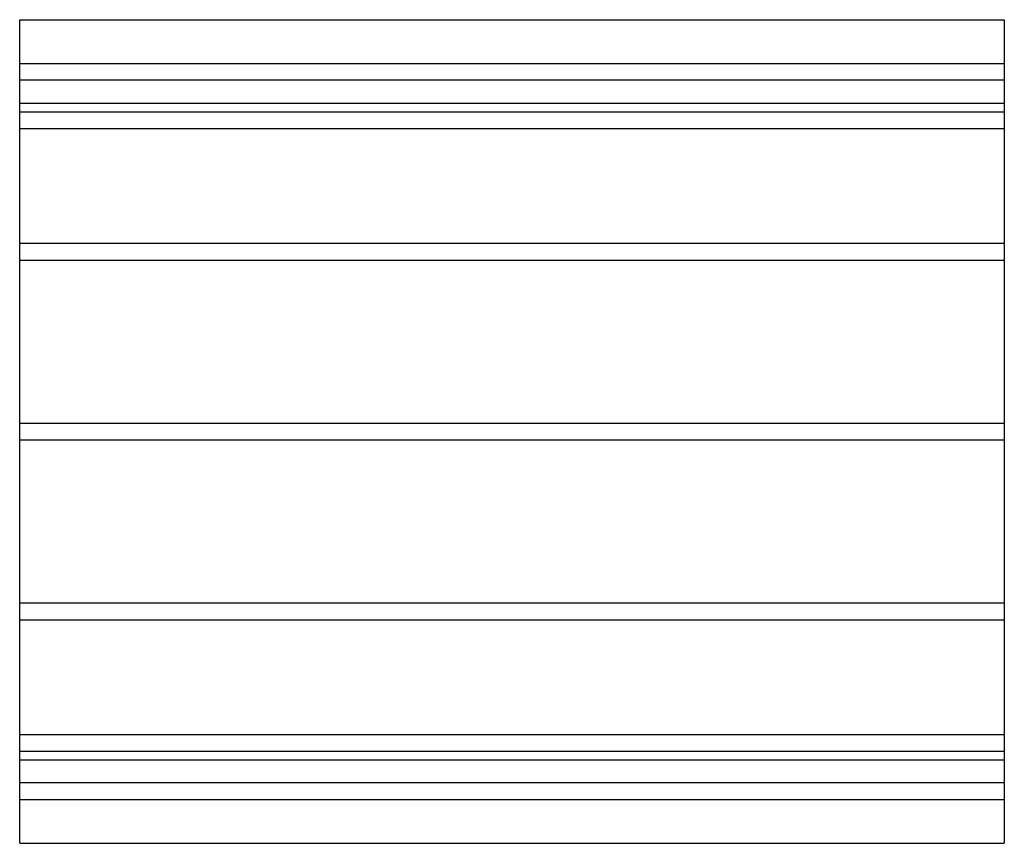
# Model space of a CAD drawing. Header units: millimetres. Extents: x -473 to 473, y -395 to 395.
import ezdxf

# ---------------------------------------------------------------- set-up
doc = ezdxf.new("R2010")
doc.units = ezdxf.units.MM
doc.layers.add('HIDDEN', color=7, linetype='Continuous')
doc.layers.add('THICK', color=7, linetype='Continuous')

msp = doc.modelspace()

# ---------------------------------------------------------------- linework, layer by layer
at = {"layer": 'HIDDEN'}
for p, q in [((-472.5, 353), (472.5, 353)), ((472.5, 337), (-472.5, 337)), ((-472.5, 315), (472.5, 315)), ((-472.5, 306.78), (472.5, 306.78)), ((-472.5, 306.78), (472.5, 306.78)), ((-472.5, 290.78), (472.5, 290.78)), ((-472.5, 290.78), (472.5, 290.78)), ((-472.5, 180.5), (472.5, 180.5)), ((-472.5, 180.5), (472.5, 180.5)), ((-472.5, 164.5), (472.5, 164.5)), ((-472.5, 164.5), (472.5, 164.5)), ((-472.5, 8), (472.5, 8)), ((-472.5, 8), (472.5, 8)), ((-472.5, -8), (472.5, -8)), ((-472.5, -8), (472.5, -8)), ((-472.5, -164.5), (472.5, -164.5)), ((-472.5, -164.5), (472.5, -164.5)), ((-472.5, -180.5), (472.5, -180.5)), ((-472.5, -180.5), (472.5, -180.5)), ((-472.5, -290.78), (472.5, -290.78)), ((-472.5, -290.78), (472.5, -290.78)), ((-472.5, -306.78), (472.5, -306.78)), ((-472.5, -306.78), (472.5, -306.78)), ((-472.5, -315), (472.5, -315)), ((472.5, -337), (-472.5, -337)), ((-472.5, -353), (472.5, -353))]:
    msp.add_line(p, q, dxfattribs=at)
at = {"layer": 'THICK'}
for p, q in [((-472.5, 0), (-472.5, 395)), ((-472.5, 395), (472.5, 395)), ((472.5, 395), (472.5, 0)), ((472.5, 0), (472.5, -395)), ((-472.5, -395), (-472.5, 0)), ((-472.5, -395), (472.5, -395))]:
    msp.add_line(p, q, dxfattribs=at)

doc.saveas('drawing.dxf')
